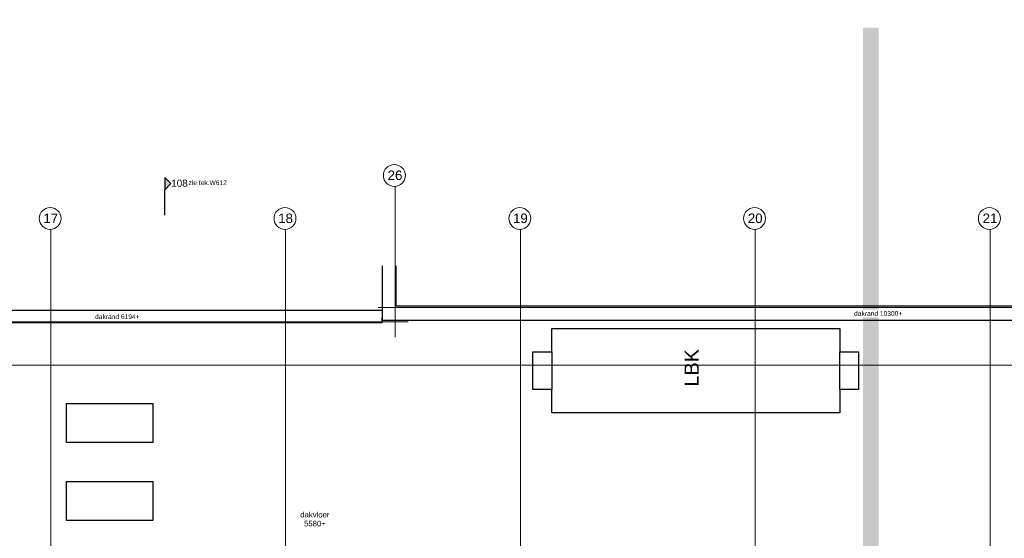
# Model space of a CAD drawing. Extents: x -38005 to 156061, y -31182 to 68140.
# Tile 41 of 48: x 38393 to 69843, y 51563 to 68140. Entities that reach past the tile are written whole.
import ezdxf
from ezdxf.enums import TextEntityAlignment as Align

# ---------------------------------------------------------------- set-up
doc = ezdxf.new("R2010")
doc.units = 0
doc.header["$LTSCALE"] = 50
doc.set_wipeout_variables(frame=1)
doc.linetypes.add('STYLE_11', pattern=[5, 3.888855, -0.416718, 0.277786, -0.416641])
for name, color, linetype in [('AB$1A---_ATTRIB050', 8, 'CONTINUOUS'), ('AL$1A---_ALGEMEEN', 8, 'CONTINUOUS'), ('AM$1A---_ARCERING', 8, 'CONTINUOUS'), ('AT$1A---_TEKST035', 8, 'CONTINUOUS'), ('AT$1A---_TEKST100', 8, 'CONTINUOUS'), ('BOUWKUNDIG', 8, 'CONTINUOUS'), ('kaderscheiding', 9, 'CONTINUOUS'), ('Tekening scheiding', 8, 'CONTINUOUS')]:
    doc.layers.add(name, color=color, linetype=linetype)
doc.layers.add('stramienen', color=1, linetype='CONTINUOUS', lineweight=15)
doc.styles.add('Arial', font='ARIAL.TTF')
doc.styles.get("Standard").update_dxf_attribs({"font": 'ISOCP'})

# ---------------------------------------------------------------- blocks, each defined once
blk = doc.blocks.new('A$C607426BE')
at = {"layer": 'kaderscheiding', "const_width": 500}
blk.add_lwpolyline([(-33624, -16016), (-33624, 82805)], dxfattribs=at)
blk = doc.blocks.new('Group-27')
at = {"color": 0, "linetype": 'Continuous'}
blk.add_wipeout([(-16496, 27395), (-13746, 27395), (-13746, 26145), (-16496, 26145)], dxfattribs=at).dxf.layer = 'AL$1A---_ALGEMEEN'
at = {"layer": 'AL$1A---_ALGEMEEN', "color": 0, "linetype": 'Continuous'}
blk.add_lwpolyline([(-16496, 27395), (-13746, 27395), (-13746, 26145), (-16496, 26145)], close=True, dxfattribs=at)
blk = doc.blocks.new('Group-28')
at = {"color": 0, "linetype": 'Continuous'}
blk.add_wipeout([(-16496, 24905), (-13746, 24905), (-13746, 23655), (-16496, 23655)], dxfattribs=at).dxf.layer = 'AL$1A---_ALGEMEEN'
at = {"layer": 'AL$1A---_ALGEMEEN', "color": 0, "linetype": 'Continuous'}
blk.add_lwpolyline([(-16496, 24905), (-13746, 24905), (-13746, 23655), (-16496, 23655)], close=True, dxfattribs=at)
blk = doc.blocks.new('Group-34')
at = {"color": 0}
blk.add_wipeout([(-1002, 29790), (8198, 29790), (8198, 27090), (-1002, 27090)], dxfattribs=at).dxf.layer = 'AL$1A---_ALGEMEEN'
at = {"layer": 'AL$1A---_ALGEMEEN', "color": 0}
blk.add_lwpolyline([(-1002, 29790), (8198, 29790), (8198, 27090), (-1002, 27090)], close=True, dxfattribs=at)
at = {"layer": 'AT$1A---_TEKST100', "insert": (3241, 27934), "char_height": 454.57, "attachment_point": 1, "rotation": 90, "line_spacing_factor": 0.967741, "style": 'Arial'}
blk.add_mtext('{\\C256;\\lLBK}', dxfattribs=at)
at = {"color": 0}
for points in [[(-1602, 29040), (-1002, 29040), (-1002, 27840), (-1602, 27840)], [(8198, 29040), (8798, 29040), (8798, 27840), (8198, 27840)]]:
    blk.add_wipeout(points, dxfattribs=at).dxf.layer = 'AL$1A---_ALGEMEEN'
at = {"layer": 'AL$1A---_ALGEMEEN', "color": 0}
for points in [[(-1602, 29040), (-1002, 29040), (-1002, 27840), (-1602, 27840)], [(8198, 29040), (8798, 29040), (8798, 27840), (8198, 27840)]]:
    blk.add_lwpolyline(points, close=True, dxfattribs=at)
blk = doc.blocks.new('drsnd pijl')
at = {"layer": 'AM$1A---_ARCERING', "linetype": 'Continuous', "lineweight": 0}
blk.add_hatch(color=256, dxfattribs=at).paths.add_polyline_path([(1005, 442), (200, 442), (0, 242), (-200, 442), (200, 442)])
at = {"layer": 'AL$1A---_ALGEMEEN', "color": 0}
blk.add_lwpolyline([(1005, 442), (200, 442), (0, 242), (-200, 442), (200, 442)], dxfattribs=at)
at = {"layer": 'AL$1A---_ALGEMEEN', "color": 0, "style": 'Arial'}
blk.add_attdef('peil', text='', height=227, rotation=90, dxfattribs=at).set_placement((170, -290), align=Align.BOTTOM_LEFT)
at = {"layer": 'AL$1A---_ALGEMEEN', "color": 0, "flags": 1}
blk.add_attdef('onderdeel', (-200, -700), '', height=227, dxfattribs=at)
blk = doc.blocks.new('200254 W 213 09-03-2007')
at = {"layer": 'AL$1A---_ALGEMEEN', "linetype": 'Continuous'}
for p, q in [((20042.66, 4197.52), (20042.66, 4223.34)), ((21043.99, 4197.52), (20042.66, 4197.52)), ((19661.65, 4186.99), (20033.65, 4186.99))]:
    blk.add_line(p, q, dxfattribs=at)
at = {"layer": 'AL$1A---_ALGEMEEN'}
for p, q in [((20033.65, 4194.75), (19661.65, 4194.75)), ((20033.65, 4186.99), (20033.65, 4190.1))]:
    blk.add_line(p, q, dxfattribs=at)
at = {"layer": 'AL$1A---_ALGEMEEN', "linetype": 'Continuous', "flags": 128}
blk.add_lwpolyline([(20033.65, 4223.34), (20033.65, 4188.54), (21043.99, 4188.51)], dxfattribs=at)
at = {"layer": 'stramienen', "linetype": 'STYLE_11', "ltscale": 50}
for p, q in [((19821.95, 2695.43), (19821.95, 4240.03)), ((19971.95, 2695.43), (19971.95, 4240.03)), ((20121.95, 2695.43), (20121.95, 4240.03)), ((20421.95, 2695.43), (20421.95, 4240.03))]:
    blk.add_line(p, q, dxfattribs=at)
at = {"layer": 'AL$1A---_ALGEMEEN'}
ref = blk.add_blockref('drsnd pijl', (19903.58, 4275.88), dxfattribs=dict(at, xscale=-0.02, yscale=0.02, zscale=0.02, rotation=90))
ref.add_attrib('peil', '108', dxfattribs={"layer": 'AB$1A---_ATTRIB050', "height": 4.546, "style": 'Arial'}).set_placement((19898.85, 4272.48), align=Align.BOTTOM_LEFT)
at = {"layer": 'AL$1A---_ALGEMEEN', "xscale": 0.02, "yscale": 0.02, "zscale": 0.02}
for name in ['Group-34', 'Group-27', 'Group-28']:
    blk.add_blockref(name, (20161.97, 3587.45), dxfattribs=at)
at = {"layer": 'AT$1A---_TEKST035', "insert": (19922.18, 4276.46), "char_height": 3.0305, "attachment_point": 5, "line_spacing_factor": 0.967741, "style": 'Arial'}
blk.add_mtext('{\\C256;\\lzie tek.W612}', dxfattribs=at)
at = {"linetype": 'Continuous'}
for points in [[(20048.45, 4281.1), (20048.45, 4280.92), (20048.44, 4280.75), (20048.43, 4280.58), (20048.42, 4280.41), (20048.4, 4280.24), (20048.37, 4280.07), (20048.35, 4279.9), (20048.31, 4279.73), (20048.28, 4279.56), (20048.24, 4279.4), (20048.2, 4279.23), (20048.15, 4279.06), (20048.1, 4278.9), (20048.04, 4278.74), (20047.98, 4278.58), (20047.92, 4278.42), (20047.85, 4278.26), (20047.78, 4278.1), (20047.7, 4277.95), (20047.62, 4277.8), (20047.54, 4277.65), (20047.45, 4277.5), (20047.36, 4277.35), (20047.27, 4277.21), (20047.17, 4277.07), (20047.07, 4276.93), (20046.97, 4276.79), (20046.86, 4276.66), (20046.75, 4276.52), (20046.64, 4276.4), (20046.52, 4276.27), (20046.4, 4276.15), (20046.28, 4276.03), (20046.15, 4275.91), (20046.02, 4275.8), (20045.89, 4275.69), (20045.76, 4275.58), (20045.62, 4275.47), (20045.48, 4275.37), (20045.34, 4275.28), (20045.19, 4275.18), (20045.05, 4275.09), (20044.9, 4275.01), (20044.75, 4274.92), (20044.6, 4274.84), (20044.44, 4274.77), (20044.29, 4274.7), (20044.13, 4274.63), (20043.97, 4274.57), (20043.81, 4274.51), (20043.65, 4274.45), (20043.48, 4274.4), (20043.32, 4274.35), (20043.15, 4274.31), (20042.98, 4274.27), (20042.81, 4274.23), (20042.65, 4274.2), (20042.48, 4274.17), (20042.31, 4274.15), (20042.14, 4274.13), (20041.96, 4274.12), (20041.79, 4274.1), (20041.62, 4274.1), (20041.45, 4274.1), (20041.28, 4274.1), (20041.11, 4274.1), (20040.93, 4274.12), (20040.76, 4274.13), (20040.59, 4274.15), (20040.42, 4274.17), (20040.25, 4274.2), (20040.08, 4274.23), (20039.92, 4274.27), (20039.75, 4274.31), (20039.58, 4274.35), (20039.42, 4274.4), (20039.25, 4274.45), (20039.09, 4274.51), (20038.93, 4274.57), (20038.77, 4274.63), (20038.61, 4274.7), (20038.46, 4274.77), (20038.3, 4274.84), (20038.15, 4274.92), (20038, 4275.01), (20037.85, 4275.09), (20037.7, 4275.18), (20037.56, 4275.28), (20037.42, 4275.37), (20037.28, 4275.47), (20037.14, 4275.58), (20037.01, 4275.69), (20036.88, 4275.8), (20036.75, 4275.91), (20036.62, 4276.03), (20036.5, 4276.15), (20036.38, 4276.27), (20036.26, 4276.4), (20036.15, 4276.52), (20036.04, 4276.66), (20035.93, 4276.79), (20035.83, 4276.93), (20035.73, 4277.07), (20035.63, 4277.21), (20035.54, 4277.35), (20035.45, 4277.5), (20035.36, 4277.65), (20035.28, 4277.8), (20035.2, 4277.95), (20035.12, 4278.1), (20035.05, 4278.26), (20034.98, 4278.42), (20034.92, 4278.58), (20034.86, 4278.74), (20034.8, 4278.9), (20034.75, 4279.06), (20034.7, 4279.23), (20034.66, 4279.4), (20034.62, 4279.56), (20034.58, 4279.73), (20034.55, 4279.9), (20034.53, 4280.07), (20034.5, 4280.24), (20034.48, 4280.41), (20034.47, 4280.58), (20034.46, 4280.75), (20034.45, 4280.92), (20034.45, 4281.1), (20034.45, 4281.27), (20034.46, 4281.44), (20034.47, 4281.61), (20034.48, 4281.78), (20034.5, 4281.95), (20034.53, 4282.12), (20034.55, 4282.29), (20034.58, 4282.46), (20034.62, 4282.63), (20034.66, 4282.8), (20034.7, 4282.96), (20034.75, 4283.13), (20034.8, 4283.29), (20034.86, 4283.45), (20034.92, 4283.62), (20034.98, 4283.77), (20035.05, 4283.93), (20035.12, 4284.09), (20035.2, 4284.24), (20035.28, 4284.4), (20035.36, 4284.55), (20035.45, 4284.69), (20035.54, 4284.84), (20035.63, 4284.99), (20035.73, 4285.13), (20035.83, 4285.27), (20035.93, 4285.4), (20036.04, 4285.54), (20036.15, 4285.67), (20036.26, 4285.8), (20036.38, 4285.92), (20036.5, 4286.05), (20036.62, 4286.17), (20036.75, 4286.28), (20036.88, 4286.4), (20037.01, 4286.51), (20037.14, 4286.61), (20037.28, 4286.72), (20037.42, 4286.82), (20037.56, 4286.92), (20037.7, 4287.01), (20037.85, 4287.1), (20038, 4287.19), (20038.15, 4287.27), (20038.3, 4287.35), (20038.46, 4287.42), (20038.61, 4287.5), (20038.77, 4287.56), (20038.93, 4287.63), (20039.09, 4287.69), (20039.25, 4287.74), (20039.42, 4287.79), (20039.58, 4287.84), (20039.75, 4287.89), (20039.92, 4287.93), (20040.08, 4287.96), (20040.25, 4287.99), (20040.42, 4288.02), (20040.59, 4288.04), (20040.76, 4288.06), (20040.93, 4288.08), (20041.11, 4288.09), (20041.28, 4288.09), (20041.45, 4288.1), (20041.62, 4288.09), (20041.79, 4288.09), (20041.96, 4288.08), (20042.14, 4288.06), (20042.31, 4288.04), (20042.48, 4288.02), (20042.65, 4287.99), (20042.81, 4287.96), (20042.98, 4287.93), (20043.15, 4287.89), (20043.32, 4287.84), (20043.48, 4287.79), (20043.65, 4287.74), (20043.81, 4287.69), (20043.97, 4287.63), (20044.13, 4287.56), (20044.29, 4287.5), (20044.44, 4287.42), (20044.6, 4287.35), (20044.75, 4287.27), (20044.9, 4287.19), (20045.05, 4287.1), (20045.19, 4287.01), (20045.34, 4286.92), (20045.48, 4286.82), (20045.62, 4286.72), (20045.76, 4286.61), (20045.89, 4286.51), (20046.02, 4286.4), (20046.15, 4286.28), (20046.28, 4286.17), (20046.4, 4286.05), (20046.52, 4285.92), (20046.64, 4285.8), (20046.75, 4285.67), (20046.86, 4285.54), (20046.97, 4285.4), (20047.07, 4285.27), (20047.17, 4285.13), (20047.27, 4284.99), (20047.36, 4284.84), (20047.45, 4284.69), (20047.54, 4284.55), (20047.62, 4284.4), (20047.7, 4284.24), (20047.78, 4284.09), (20047.85, 4283.93), (20047.92, 4283.77), (20047.98, 4283.62), (20048.04, 4283.45), (20048.1, 4283.29), (20048.15, 4283.13), (20048.2, 4282.96), (20048.24, 4282.8), (20048.28, 4282.63), (20048.31, 4282.46), (20048.35, 4282.29), (20048.37, 4282.12), (20048.4, 4281.95), (20048.42, 4281.78), (20048.43, 4281.61), (20048.44, 4281.44), (20048.45, 4281.27)], [(19828.55, 4253.6), (19828.55, 4253.42), (19828.54, 4253.25), (19828.53, 4253.08), (19828.52, 4252.91), (19828.5, 4252.74), (19828.47, 4252.57), (19828.45, 4252.4), (19828.41, 4252.23), (19828.38, 4252.06), (19828.34, 4251.89), (19828.3, 4251.73), (19828.25, 4251.56), (19828.2, 4251.4), (19828.14, 4251.24), (19828.08, 4251.08), (19828.02, 4250.92), (19827.95, 4250.76), (19827.88, 4250.6), (19827.8, 4250.45), (19827.72, 4250.3), (19827.64, 4250.14), (19827.55, 4250), (19827.46, 4249.85), (19827.37, 4249.71), (19827.27, 4249.56), (19827.17, 4249.43), (19827.07, 4249.29), (19826.96, 4249.15), (19826.85, 4249.02), (19826.74, 4248.89), (19826.62, 4248.77), (19826.5, 4248.65), (19826.38, 4248.53), (19826.25, 4248.41), (19826.12, 4248.29), (19825.99, 4248.18), (19825.86, 4248.08), (19825.72, 4247.97), (19825.58, 4247.87), (19825.44, 4247.77), (19825.29, 4247.68), (19825.15, 4247.59), (19825, 4247.5), (19824.85, 4247.42), (19824.7, 4247.34), (19824.54, 4247.27), (19824.39, 4247.2), (19824.23, 4247.13), (19824.07, 4247.06), (19823.91, 4247), (19823.75, 4246.95), (19823.58, 4246.9), (19823.42, 4246.85), (19823.25, 4246.81), (19823.08, 4246.77), (19822.91, 4246.73), (19822.75, 4246.7), (19822.58, 4246.67), (19822.41, 4246.65), (19822.24, 4246.63), (19822.06, 4246.61), (19821.89, 4246.6), (19821.72, 4246.6), (19821.55, 4246.6), (19821.38, 4246.6), (19821.21, 4246.6), (19821.03, 4246.61), (19820.86, 4246.63), (19820.69, 4246.65), (19820.52, 4246.67), (19820.35, 4246.7), (19820.18, 4246.73), (19820.02, 4246.77), (19819.85, 4246.81), (19819.68, 4246.85), (19819.52, 4246.9), (19819.35, 4246.95), (19819.19, 4247), (19819.03, 4247.06), (19818.87, 4247.13), (19818.71, 4247.2), (19818.56, 4247.27), (19818.4, 4247.34), (19818.25, 4247.42), (19818.1, 4247.5), (19817.95, 4247.59), (19817.8, 4247.68), (19817.66, 4247.77), (19817.52, 4247.87), (19817.38, 4247.97), (19817.24, 4248.08), (19817.11, 4248.18), (19816.98, 4248.29), (19816.85, 4248.41), (19816.72, 4248.53), (19816.6, 4248.65), (19816.48, 4248.77), (19816.36, 4248.89), (19816.25, 4249.02), (19816.14, 4249.15), (19816.03, 4249.29), (19815.93, 4249.43), (19815.83, 4249.56), (19815.73, 4249.71), (19815.64, 4249.85), (19815.55, 4250), (19815.46, 4250.14), (19815.38, 4250.3), (19815.3, 4250.45), (19815.22, 4250.6), (19815.15, 4250.76), (19815.08, 4250.92), (19815.02, 4251.08), (19814.96, 4251.24), (19814.9, 4251.4), (19814.85, 4251.56), (19814.8, 4251.73), (19814.76, 4251.89), (19814.72, 4252.06), (19814.68, 4252.23), (19814.65, 4252.4), (19814.63, 4252.57), (19814.6, 4252.74), (19814.58, 4252.91), (19814.57, 4253.08), (19814.56, 4253.25), (19814.55, 4253.42), (19814.55, 4253.6), (19814.55, 4253.77), (19814.56, 4253.94), (19814.57, 4254.11), (19814.58, 4254.28), (19814.6, 4254.45), (19814.63, 4254.62), (19814.65, 4254.79), (19814.68, 4254.96), (19814.72, 4255.13), (19814.76, 4255.3), (19814.8, 4255.46), (19814.85, 4255.63), (19814.9, 4255.79), (19814.96, 4255.95), (19815.02, 4256.11), (19815.08, 4256.27), (19815.15, 4256.43), (19815.22, 4256.59), (19815.3, 4256.74), (19815.38, 4256.9), (19815.46, 4257.05), (19815.55, 4257.19), (19815.64, 4257.34), (19815.73, 4257.48), (19815.83, 4257.63), (19815.93, 4257.77), (19816.03, 4257.9), (19816.14, 4258.04), (19816.25, 4258.17), (19816.36, 4258.3), (19816.48, 4258.42), (19816.6, 4258.55), (19816.72, 4258.66), (19816.85, 4258.78), (19816.98, 4258.9), (19817.11, 4259.01), (19817.24, 4259.11), (19817.38, 4259.22), (19817.52, 4259.32), (19817.66, 4259.42), (19817.8, 4259.51), (19817.95, 4259.6), (19818.1, 4259.69), (19818.25, 4259.77), (19818.4, 4259.85), (19818.56, 4259.92), (19818.71, 4259.99), (19818.87, 4260.06), (19819.03, 4260.13), (19819.19, 4260.19), (19819.35, 4260.24), (19819.52, 4260.29), (19819.68, 4260.34), (19819.85, 4260.39), (19820.02, 4260.43), (19820.18, 4260.46), (19820.35, 4260.49), (19820.52, 4260.52), (19820.69, 4260.54), (19820.86, 4260.56), (19821.03, 4260.58), (19821.21, 4260.59), (19821.38, 4260.59), (19821.55, 4260.6), (19821.72, 4260.59), (19821.89, 4260.59), (19822.06, 4260.58), (19822.24, 4260.56), (19822.41, 4260.54), (19822.58, 4260.52), (19822.75, 4260.49), (19822.91, 4260.46), (19823.08, 4260.43), (19823.25, 4260.39), (19823.42, 4260.34), (19823.58, 4260.29), (19823.75, 4260.24), (19823.91, 4260.19), (19824.07, 4260.13), (19824.23, 4260.06), (19824.39, 4259.99), (19824.54, 4259.92), (19824.7, 4259.85), (19824.85, 4259.77), (19825, 4259.69), (19825.15, 4259.6), (19825.29, 4259.51), (19825.44, 4259.42), (19825.58, 4259.32), (19825.72, 4259.22), (19825.86, 4259.11), (19825.99, 4259.01), (19826.12, 4258.9), (19826.25, 4258.78), (19826.38, 4258.66), (19826.5, 4258.55), (19826.62, 4258.42), (19826.74, 4258.3), (19826.85, 4258.17), (19826.96, 4258.04), (19827.07, 4257.9), (19827.17, 4257.77), (19827.27, 4257.63), (19827.37, 4257.48), (19827.46, 4257.34), (19827.55, 4257.19), (19827.64, 4257.05), (19827.72, 4256.9), (19827.8, 4256.74), (19827.88, 4256.59), (19827.95, 4256.43), (19828.02, 4256.27), (19828.08, 4256.11), (19828.14, 4255.95), (19828.2, 4255.79), (19828.25, 4255.63), (19828.3, 4255.46), (19828.34, 4255.3), (19828.38, 4255.13), (19828.41, 4254.96), (19828.45, 4254.79), (19828.47, 4254.62), (19828.5, 4254.45), (19828.52, 4254.28), (19828.53, 4254.11), (19828.54, 4253.94), (19828.55, 4253.77)], [(19978.55, 4253.6), (19978.55, 4253.42), (19978.54, 4253.25), (19978.53, 4253.08), (19978.52, 4252.91), (19978.5, 4252.74), (19978.47, 4252.57), (19978.45, 4252.4), (19978.41, 4252.23), (19978.38, 4252.06), (19978.34, 4251.89), (19978.3, 4251.73), (19978.25, 4251.56), (19978.2, 4251.4), (19978.14, 4251.24), (19978.08, 4251.08), (19978.02, 4250.92), (19977.95, 4250.76), (19977.88, 4250.6), (19977.8, 4250.45), (19977.72, 4250.3), (19977.64, 4250.14), (19977.55, 4250), (19977.46, 4249.85), (19977.37, 4249.71), (19977.27, 4249.56), (19977.17, 4249.43), (19977.07, 4249.29), (19976.96, 4249.15), (19976.85, 4249.02), (19976.74, 4248.89), (19976.62, 4248.77), (19976.5, 4248.65), (19976.38, 4248.53), (19976.25, 4248.41), (19976.12, 4248.29), (19975.99, 4248.18), (19975.86, 4248.08), (19975.72, 4247.97), (19975.58, 4247.87), (19975.44, 4247.77), (19975.29, 4247.68), (19975.15, 4247.59), (19975, 4247.5), (19974.85, 4247.42), (19974.7, 4247.34), (19974.54, 4247.27), (19974.39, 4247.2), (19974.23, 4247.13), (19974.07, 4247.06), (19973.91, 4247), (19973.75, 4246.95), (19973.58, 4246.9), (19973.42, 4246.85), (19973.25, 4246.81), (19973.08, 4246.77), (19972.91, 4246.73), (19972.75, 4246.7), (19972.58, 4246.67), (19972.41, 4246.65), (19972.24, 4246.63), (19972.06, 4246.61), (19971.89, 4246.6), (19971.72, 4246.6), (19971.55, 4246.6), (19971.38, 4246.6), (19971.21, 4246.6), (19971.03, 4246.61), (19970.86, 4246.63), (19970.69, 4246.65), (19970.52, 4246.67), (19970.35, 4246.7), (19970.18, 4246.73), (19970.02, 4246.77), (19969.85, 4246.81), (19969.68, 4246.85), (19969.52, 4246.9), (19969.35, 4246.95), (19969.19, 4247), (19969.03, 4247.06), (19968.87, 4247.13), (19968.71, 4247.2), (19968.56, 4247.27), (19968.4, 4247.34), (19968.25, 4247.42), (19968.1, 4247.5), (19967.95, 4247.59), (19967.8, 4247.68), (19967.66, 4247.77), (19967.52, 4247.87), (19967.38, 4247.97), (19967.24, 4248.08), (19967.11, 4248.18), (19966.98, 4248.29), (19966.85, 4248.41), (19966.72, 4248.53), (19966.6, 4248.65), (19966.48, 4248.77), (19966.36, 4248.89), (19966.25, 4249.02), (19966.14, 4249.15), (19966.03, 4249.29), (19965.93, 4249.43), (19965.83, 4249.56), (19965.73, 4249.71), (19965.64, 4249.85), (19965.55, 4250), (19965.46, 4250.14), (19965.38, 4250.3), (19965.3, 4250.45), (19965.22, 4250.6), (19965.15, 4250.76), (19965.08, 4250.92), (19965.02, 4251.08), (19964.96, 4251.24), (19964.9, 4251.4), (19964.85, 4251.56), (19964.8, 4251.73), (19964.76, 4251.89), (19964.72, 4252.06), (19964.68, 4252.23), (19964.65, 4252.4), (19964.63, 4252.57), (19964.6, 4252.74), (19964.58, 4252.91), (19964.57, 4253.08), (19964.56, 4253.25), (19964.55, 4253.42), (19964.55, 4253.6), (19964.55, 4253.77), (19964.56, 4253.94), (19964.57, 4254.11), (19964.58, 4254.28), (19964.6, 4254.45), (19964.63, 4254.62), (19964.65, 4254.79), (19964.68, 4254.96), (19964.72, 4255.13), (19964.76, 4255.3), (19964.8, 4255.46), (19964.85, 4255.63), (19964.9, 4255.79), (19964.96, 4255.95), (19965.02, 4256.11), (19965.08, 4256.27), (19965.15, 4256.43), (19965.22, 4256.59), (19965.3, 4256.74), (19965.38, 4256.9), (19965.46, 4257.05), (19965.55, 4257.19), (19965.64, 4257.34), (19965.73, 4257.48), (19965.83, 4257.63), (19965.93, 4257.77), (19966.03, 4257.9), (19966.14, 4258.04), (19966.25, 4258.17), (19966.36, 4258.3), (19966.48, 4258.42), (19966.6, 4258.55), (19966.72, 4258.66), (19966.85, 4258.78), (19966.98, 4258.9), (19967.11, 4259.01), (19967.24, 4259.11), (19967.38, 4259.22), (19967.52, 4259.32), (19967.66, 4259.42), (19967.8, 4259.51), (19967.95, 4259.6), (19968.1, 4259.69), (19968.25, 4259.77), (19968.4, 4259.85), (19968.56, 4259.92), (19968.71, 4259.99), (19968.87, 4260.06), (19969.03, 4260.13), (19969.19, 4260.19), (19969.35, 4260.24), (19969.52, 4260.29), (19969.68, 4260.34), (19969.85, 4260.39), (19970.02, 4260.43), (19970.18, 4260.46), (19970.35, 4260.49), (19970.52, 4260.52), (19970.69, 4260.54), (19970.86, 4260.56), (19971.03, 4260.58), (19971.21, 4260.59), (19971.38, 4260.59), (19971.55, 4260.6), (19971.72, 4260.59), (19971.89, 4260.59), (19972.06, 4260.58), (19972.24, 4260.56), (19972.41, 4260.54), (19972.58, 4260.52), (19972.75, 4260.49), (19972.91, 4260.46), (19973.08, 4260.43), (19973.25, 4260.39), (19973.42, 4260.34), (19973.58, 4260.29), (19973.75, 4260.24), (19973.91, 4260.19), (19974.07, 4260.13), (19974.23, 4260.06), (19974.39, 4259.99), (19974.54, 4259.92), (19974.7, 4259.85), (19974.85, 4259.77), (19975, 4259.69), (19975.15, 4259.6), (19975.29, 4259.51), (19975.44, 4259.42), (19975.58, 4259.32), (19975.72, 4259.22), (19975.86, 4259.11), (19975.99, 4259.01), (19976.12, 4258.9), (19976.25, 4258.78), (19976.38, 4258.66), (19976.5, 4258.55), (19976.62, 4258.42), (19976.74, 4258.3), (19976.85, 4258.17), (19976.96, 4258.04), (19977.07, 4257.9), (19977.17, 4257.77), (19977.27, 4257.63), (19977.37, 4257.48), (19977.46, 4257.34), (19977.55, 4257.19), (19977.64, 4257.05), (19977.72, 4256.9), (19977.8, 4256.74), (19977.88, 4256.59), (19977.95, 4256.43), (19978.02, 4256.27), (19978.08, 4256.11), (19978.14, 4255.95), (19978.2, 4255.79), (19978.25, 4255.63), (19978.3, 4255.46), (19978.34, 4255.3), (19978.38, 4255.13), (19978.41, 4254.96), (19978.45, 4254.79), (19978.47, 4254.62), (19978.5, 4254.45), (19978.52, 4254.28), (19978.53, 4254.11), (19978.54, 4253.94), (19978.55, 4253.77)], [(20128.55, 4253.6), (20128.55, 4253.42), (20128.54, 4253.25), (20128.53, 4253.08), (20128.52, 4252.91), (20128.5, 4252.74), (20128.47, 4252.57), (20128.45, 4252.4), (20128.41, 4252.23), (20128.38, 4252.06), (20128.34, 4251.89), (20128.3, 4251.73), (20128.25, 4251.56), (20128.2, 4251.4), (20128.14, 4251.24), (20128.08, 4251.08), (20128.02, 4250.92), (20127.95, 4250.76), (20127.88, 4250.6), (20127.8, 4250.45), (20127.72, 4250.3), (20127.64, 4250.14), (20127.55, 4250), (20127.46, 4249.85), (20127.37, 4249.71), (20127.27, 4249.56), (20127.17, 4249.43), (20127.07, 4249.29), (20126.96, 4249.15), (20126.85, 4249.02), (20126.74, 4248.89), (20126.62, 4248.77), (20126.5, 4248.65), (20126.38, 4248.53), (20126.25, 4248.41), (20126.12, 4248.29), (20125.99, 4248.18), (20125.86, 4248.08), (20125.72, 4247.97), (20125.58, 4247.87), (20125.44, 4247.77), (20125.29, 4247.68), (20125.15, 4247.59), (20125, 4247.5), (20124.85, 4247.42), (20124.7, 4247.34), (20124.54, 4247.27), (20124.39, 4247.2), (20124.23, 4247.13), (20124.07, 4247.06), (20123.91, 4247), (20123.75, 4246.95), (20123.58, 4246.9), (20123.42, 4246.85), (20123.25, 4246.81), (20123.08, 4246.77), (20122.91, 4246.73), (20122.75, 4246.7), (20122.58, 4246.67), (20122.41, 4246.65), (20122.24, 4246.63), (20122.06, 4246.61), (20121.89, 4246.6), (20121.72, 4246.6), (20121.55, 4246.6), (20121.38, 4246.6), (20121.21, 4246.6), (20121.03, 4246.61), (20120.86, 4246.63), (20120.69, 4246.65), (20120.52, 4246.67), (20120.35, 4246.7), (20120.18, 4246.73), (20120.02, 4246.77), (20119.85, 4246.81), (20119.68, 4246.85), (20119.52, 4246.9), (20119.35, 4246.95), (20119.19, 4247), (20119.03, 4247.06), (20118.87, 4247.13), (20118.71, 4247.2), (20118.56, 4247.27), (20118.4, 4247.34), (20118.25, 4247.42), (20118.1, 4247.5), (20117.95, 4247.59), (20117.8, 4247.68), (20117.66, 4247.77), (20117.52, 4247.87), (20117.38, 4247.97), (20117.24, 4248.08), (20117.11, 4248.18), (20116.98, 4248.29), (20116.85, 4248.41), (20116.72, 4248.53), (20116.6, 4248.65), (20116.48, 4248.77), (20116.36, 4248.89), (20116.25, 4249.02), (20116.14, 4249.15), (20116.03, 4249.29), (20115.93, 4249.43), (20115.83, 4249.56), (20115.73, 4249.71), (20115.64, 4249.85), (20115.55, 4250), (20115.46, 4250.14), (20115.38, 4250.3), (20115.3, 4250.45), (20115.22, 4250.6), (20115.15, 4250.76), (20115.08, 4250.92), (20115.02, 4251.08), (20114.96, 4251.24), (20114.9, 4251.4), (20114.85, 4251.56), (20114.8, 4251.73), (20114.76, 4251.89), (20114.72, 4252.06), (20114.68, 4252.23), (20114.65, 4252.4), (20114.63, 4252.57), (20114.6, 4252.74), (20114.58, 4252.91), (20114.57, 4253.08), (20114.56, 4253.25), (20114.55, 4253.42), (20114.55, 4253.6), (20114.55, 4253.77), (20114.56, 4253.94), (20114.57, 4254.11), (20114.58, 4254.28), (20114.6, 4254.45), (20114.63, 4254.62), (20114.65, 4254.79), (20114.68, 4254.96), (20114.72, 4255.13), (20114.76, 4255.3), (20114.8, 4255.46), (20114.85, 4255.63), (20114.9, 4255.79), (20114.96, 4255.95), (20115.02, 4256.11), (20115.08, 4256.27), (20115.15, 4256.43), (20115.22, 4256.59), (20115.3, 4256.74), (20115.38, 4256.9), (20115.46, 4257.05), (20115.55, 4257.19), (20115.64, 4257.34), (20115.73, 4257.48), (20115.83, 4257.63), (20115.93, 4257.77), (20116.03, 4257.9), (20116.14, 4258.04), (20116.25, 4258.17), (20116.36, 4258.3), (20116.48, 4258.42), (20116.6, 4258.55), (20116.72, 4258.66), (20116.85, 4258.78), (20116.98, 4258.9), (20117.11, 4259.01), (20117.24, 4259.11), (20117.38, 4259.22), (20117.52, 4259.32), (20117.66, 4259.42), (20117.8, 4259.51), (20117.95, 4259.6), (20118.1, 4259.69), (20118.25, 4259.77), (20118.4, 4259.85), (20118.56, 4259.92), (20118.71, 4259.99), (20118.87, 4260.06), (20119.03, 4260.13), (20119.19, 4260.19), (20119.35, 4260.24), (20119.52, 4260.29), (20119.68, 4260.34), (20119.85, 4260.39), (20120.02, 4260.43), (20120.18, 4260.46), (20120.35, 4260.49), (20120.52, 4260.52), (20120.69, 4260.54), (20120.86, 4260.56), (20121.03, 4260.58), (20121.21, 4260.59), (20121.38, 4260.59), (20121.55, 4260.6), (20121.72, 4260.59), (20121.89, 4260.59), (20122.06, 4260.58), (20122.24, 4260.56), (20122.41, 4260.54), (20122.58, 4260.52), (20122.75, 4260.49), (20122.91, 4260.46), (20123.08, 4260.43), (20123.25, 4260.39), (20123.42, 4260.34), (20123.58, 4260.29), (20123.75, 4260.24), (20123.91, 4260.19), (20124.07, 4260.13), (20124.23, 4260.06), (20124.39, 4259.99), (20124.54, 4259.92), (20124.7, 4259.85), (20124.85, 4259.77), (20125, 4259.69), (20125.15, 4259.6), (20125.29, 4259.51), (20125.44, 4259.42), (20125.58, 4259.32), (20125.72, 4259.22), (20125.86, 4259.11), (20125.99, 4259.01), (20126.12, 4258.9), (20126.25, 4258.78), (20126.38, 4258.66), (20126.5, 4258.55), (20126.62, 4258.42), (20126.74, 4258.3), (20126.85, 4258.17), (20126.96, 4258.04), (20127.07, 4257.9), (20127.17, 4257.77), (20127.27, 4257.63), (20127.37, 4257.48), (20127.46, 4257.34), (20127.55, 4257.19), (20127.64, 4257.05), (20127.72, 4256.9), (20127.8, 4256.74), (20127.88, 4256.59), (20127.95, 4256.43), (20128.02, 4256.27), (20128.08, 4256.11), (20128.14, 4255.95), (20128.2, 4255.79), (20128.25, 4255.63), (20128.3, 4255.46), (20128.34, 4255.3), (20128.38, 4255.13), (20128.41, 4254.96), (20128.45, 4254.79), (20128.47, 4254.62), (20128.5, 4254.45), (20128.52, 4254.28), (20128.53, 4254.11), (20128.54, 4253.94), (20128.55, 4253.77)], [(20278.55, 4253.6), (20278.55, 4253.42), (20278.54, 4253.25), (20278.53, 4253.08), (20278.52, 4252.91), (20278.5, 4252.74), (20278.47, 4252.57), (20278.45, 4252.4), (20278.41, 4252.23), (20278.38, 4252.06), (20278.34, 4251.89), (20278.3, 4251.73), (20278.25, 4251.56), (20278.2, 4251.4), (20278.14, 4251.24), (20278.08, 4251.08), (20278.02, 4250.92), (20277.95, 4250.76), (20277.88, 4250.6), (20277.8, 4250.45), (20277.72, 4250.3), (20277.64, 4250.14), (20277.55, 4250), (20277.46, 4249.85), (20277.37, 4249.71), (20277.27, 4249.56), (20277.17, 4249.43), (20277.07, 4249.29), (20276.96, 4249.15), (20276.85, 4249.02), (20276.74, 4248.89), (20276.62, 4248.77), (20276.5, 4248.65), (20276.38, 4248.53), (20276.25, 4248.41), (20276.12, 4248.29), (20275.99, 4248.18), (20275.86, 4248.08), (20275.72, 4247.97), (20275.58, 4247.87), (20275.44, 4247.77), (20275.29, 4247.68), (20275.15, 4247.59), (20275, 4247.5), (20274.85, 4247.42), (20274.7, 4247.34), (20274.54, 4247.27), (20274.39, 4247.2), (20274.23, 4247.13), (20274.07, 4247.06), (20273.91, 4247), (20273.75, 4246.95), (20273.58, 4246.9), (20273.42, 4246.85), (20273.25, 4246.81), (20273.08, 4246.77), (20272.91, 4246.73), (20272.75, 4246.7), (20272.58, 4246.67), (20272.41, 4246.65), (20272.24, 4246.63), (20272.06, 4246.61), (20271.89, 4246.6), (20271.72, 4246.6), (20271.55, 4246.6), (20271.38, 4246.6), (20271.21, 4246.6), (20271.03, 4246.61), (20270.86, 4246.63), (20270.69, 4246.65), (20270.52, 4246.67), (20270.35, 4246.7), (20270.18, 4246.73), (20270.02, 4246.77), (20269.85, 4246.81), (20269.68, 4246.85), (20269.52, 4246.9), (20269.35, 4246.95), (20269.19, 4247), (20269.03, 4247.06), (20268.87, 4247.13), (20268.71, 4247.2), (20268.56, 4247.27), (20268.4, 4247.34), (20268.25, 4247.42), (20268.1, 4247.5), (20267.95, 4247.59), (20267.8, 4247.68), (20267.66, 4247.77), (20267.52, 4247.87), (20267.38, 4247.97), (20267.24, 4248.08), (20267.11, 4248.18), (20266.98, 4248.29), (20266.85, 4248.41), (20266.72, 4248.53), (20266.6, 4248.65), (20266.48, 4248.77), (20266.36, 4248.89), (20266.25, 4249.02), (20266.14, 4249.15), (20266.03, 4249.29), (20265.93, 4249.43), (20265.83, 4249.56), (20265.73, 4249.71), (20265.64, 4249.85), (20265.55, 4250), (20265.46, 4250.14), (20265.38, 4250.3), (20265.3, 4250.45), (20265.22, 4250.6), (20265.15, 4250.76), (20265.08, 4250.92), (20265.02, 4251.08), (20264.96, 4251.24), (20264.9, 4251.4), (20264.85, 4251.56), (20264.8, 4251.73), (20264.76, 4251.89), (20264.72, 4252.06), (20264.68, 4252.23), (20264.65, 4252.4), (20264.63, 4252.57), (20264.6, 4252.74), (20264.58, 4252.91), (20264.57, 4253.08), (20264.56, 4253.25), (20264.55, 4253.42), (20264.55, 4253.6), (20264.55, 4253.77), (20264.56, 4253.94), (20264.57, 4254.11), (20264.58, 4254.28), (20264.6, 4254.45), (20264.63, 4254.62), (20264.65, 4254.79), (20264.68, 4254.96), (20264.72, 4255.13), (20264.76, 4255.3), (20264.8, 4255.46), (20264.85, 4255.63), (20264.9, 4255.79), (20264.96, 4255.95), (20265.02, 4256.11), (20265.08, 4256.27), (20265.15, 4256.43), (20265.22, 4256.59), (20265.3, 4256.74), (20265.38, 4256.9), (20265.46, 4257.05), (20265.55, 4257.19), (20265.64, 4257.34), (20265.73, 4257.48), (20265.83, 4257.63), (20265.93, 4257.77), (20266.03, 4257.9), (20266.14, 4258.04), (20266.25, 4258.17), (20266.36, 4258.3), (20266.48, 4258.42), (20266.6, 4258.55), (20266.72, 4258.66), (20266.85, 4258.78), (20266.98, 4258.9), (20267.11, 4259.01), (20267.24, 4259.11), (20267.38, 4259.22), (20267.52, 4259.32), (20267.66, 4259.42), (20267.8, 4259.51), (20267.95, 4259.6), (20268.1, 4259.69), (20268.25, 4259.77), (20268.4, 4259.85), (20268.56, 4259.92), (20268.71, 4259.99), (20268.87, 4260.06), (20269.03, 4260.13), (20269.19, 4260.19), (20269.35, 4260.24), (20269.52, 4260.29), (20269.68, 4260.34), (20269.85, 4260.39), (20270.02, 4260.43), (20270.18, 4260.46), (20270.35, 4260.49), (20270.52, 4260.52), (20270.69, 4260.54), (20270.86, 4260.56), (20271.03, 4260.58), (20271.21, 4260.59), (20271.38, 4260.59), (20271.55, 4260.6), (20271.72, 4260.59), (20271.89, 4260.59), (20272.06, 4260.58), (20272.24, 4260.56), (20272.41, 4260.54), (20272.58, 4260.52), (20272.75, 4260.49), (20272.91, 4260.46), (20273.08, 4260.43), (20273.25, 4260.39), (20273.42, 4260.34), (20273.58, 4260.29), (20273.75, 4260.24), (20273.91, 4260.19), (20274.07, 4260.13), (20274.23, 4260.06), (20274.39, 4259.99), (20274.54, 4259.92), (20274.7, 4259.85), (20274.85, 4259.77), (20275, 4259.69), (20275.15, 4259.6), (20275.29, 4259.51), (20275.44, 4259.42), (20275.58, 4259.32), (20275.72, 4259.22), (20275.86, 4259.11), (20275.99, 4259.01), (20276.12, 4258.9), (20276.25, 4258.78), (20276.38, 4258.66), (20276.5, 4258.55), (20276.62, 4258.42), (20276.74, 4258.3), (20276.85, 4258.17), (20276.96, 4258.04), (20277.07, 4257.9), (20277.17, 4257.77), (20277.27, 4257.63), (20277.37, 4257.48), (20277.46, 4257.34), (20277.55, 4257.19), (20277.64, 4257.05), (20277.72, 4256.9), (20277.8, 4256.74), (20277.88, 4256.59), (20277.95, 4256.43), (20278.02, 4256.27), (20278.08, 4256.11), (20278.14, 4255.95), (20278.2, 4255.79), (20278.25, 4255.63), (20278.3, 4255.46), (20278.34, 4255.3), (20278.38, 4255.13), (20278.41, 4254.96), (20278.45, 4254.79), (20278.47, 4254.62), (20278.5, 4254.45), (20278.52, 4254.28), (20278.53, 4254.11), (20278.54, 4253.94), (20278.55, 4253.77)], [(20428.55, 4253.6), (20428.55, 4253.42), (20428.54, 4253.25), (20428.53, 4253.08), (20428.52, 4252.91), (20428.5, 4252.74), (20428.47, 4252.57), (20428.45, 4252.4), (20428.41, 4252.23), (20428.38, 4252.06), (20428.34, 4251.89), (20428.3, 4251.73), (20428.25, 4251.56), (20428.2, 4251.4), (20428.14, 4251.24), (20428.08, 4251.08), (20428.02, 4250.92), (20427.95, 4250.76), (20427.88, 4250.6), (20427.8, 4250.45), (20427.72, 4250.3), (20427.64, 4250.14), (20427.55, 4250), (20427.46, 4249.85), (20427.37, 4249.71), (20427.27, 4249.56), (20427.17, 4249.43), (20427.07, 4249.29), (20426.96, 4249.15), (20426.85, 4249.02), (20426.74, 4248.89), (20426.62, 4248.77), (20426.5, 4248.65), (20426.38, 4248.53), (20426.25, 4248.41), (20426.12, 4248.29), (20425.99, 4248.18), (20425.86, 4248.08), (20425.72, 4247.97), (20425.58, 4247.87), (20425.44, 4247.77), (20425.29, 4247.68), (20425.15, 4247.59), (20425, 4247.5), (20424.85, 4247.42), (20424.7, 4247.34), (20424.54, 4247.27), (20424.39, 4247.2), (20424.23, 4247.13), (20424.07, 4247.06), (20423.91, 4247), (20423.75, 4246.95), (20423.58, 4246.9), (20423.42, 4246.85), (20423.25, 4246.81), (20423.08, 4246.77), (20422.91, 4246.73), (20422.75, 4246.7), (20422.58, 4246.67), (20422.41, 4246.65), (20422.24, 4246.63), (20422.06, 4246.61), (20421.89, 4246.6), (20421.72, 4246.6), (20421.55, 4246.6), (20421.38, 4246.6), (20421.21, 4246.6), (20421.03, 4246.61), (20420.86, 4246.63), (20420.69, 4246.65), (20420.52, 4246.67), (20420.35, 4246.7), (20420.18, 4246.73), (20420.02, 4246.77), (20419.85, 4246.81), (20419.68, 4246.85), (20419.52, 4246.9), (20419.35, 4246.95), (20419.19, 4247), (20419.03, 4247.06), (20418.87, 4247.13), (20418.71, 4247.2), (20418.56, 4247.27), (20418.4, 4247.34), (20418.25, 4247.42), (20418.1, 4247.5), (20417.95, 4247.59), (20417.8, 4247.68), (20417.66, 4247.77), (20417.52, 4247.87), (20417.38, 4247.97), (20417.24, 4248.08), (20417.11, 4248.18), (20416.98, 4248.29), (20416.85, 4248.41), (20416.72, 4248.53), (20416.6, 4248.65), (20416.48, 4248.77), (20416.36, 4248.89), (20416.25, 4249.02), (20416.14, 4249.15), (20416.03, 4249.29), (20415.93, 4249.43), (20415.83, 4249.56), (20415.73, 4249.71), (20415.64, 4249.85), (20415.55, 4250), (20415.46, 4250.14), (20415.38, 4250.3), (20415.3, 4250.45), (20415.22, 4250.6), (20415.15, 4250.76), (20415.08, 4250.92), (20415.02, 4251.08), (20414.96, 4251.24), (20414.9, 4251.4), (20414.85, 4251.56), (20414.8, 4251.73), (20414.76, 4251.89), (20414.72, 4252.06), (20414.68, 4252.23), (20414.65, 4252.4), (20414.63, 4252.57), (20414.6, 4252.74), (20414.58, 4252.91), (20414.57, 4253.08), (20414.56, 4253.25), (20414.55, 4253.42), (20414.55, 4253.6), (20414.55, 4253.77), (20414.56, 4253.94), (20414.57, 4254.11), (20414.58, 4254.28), (20414.6, 4254.45), (20414.63, 4254.62), (20414.65, 4254.79), (20414.68, 4254.96), (20414.72, 4255.13), (20414.76, 4255.3), (20414.8, 4255.46), (20414.85, 4255.63), (20414.9, 4255.79), (20414.96, 4255.95), (20415.02, 4256.11), (20415.08, 4256.27), (20415.15, 4256.43), (20415.22, 4256.59), (20415.3, 4256.74), (20415.38, 4256.9), (20415.46, 4257.05), (20415.55, 4257.19), (20415.64, 4257.34), (20415.73, 4257.48), (20415.83, 4257.63), (20415.93, 4257.77), (20416.03, 4257.9), (20416.14, 4258.04), (20416.25, 4258.17), (20416.36, 4258.3), (20416.48, 4258.42), (20416.6, 4258.55), (20416.72, 4258.66), (20416.85, 4258.78), (20416.98, 4258.9), (20417.11, 4259.01), (20417.24, 4259.11), (20417.38, 4259.22), (20417.52, 4259.32), (20417.66, 4259.42), (20417.8, 4259.51), (20417.95, 4259.6), (20418.1, 4259.69), (20418.25, 4259.77), (20418.4, 4259.85), (20418.56, 4259.92), (20418.71, 4259.99), (20418.87, 4260.06), (20419.03, 4260.13), (20419.19, 4260.19), (20419.35, 4260.24), (20419.52, 4260.29), (20419.68, 4260.34), (20419.85, 4260.39), (20420.02, 4260.43), (20420.18, 4260.46), (20420.35, 4260.49), (20420.52, 4260.52), (20420.69, 4260.54), (20420.86, 4260.56), (20421.03, 4260.58), (20421.21, 4260.59), (20421.38, 4260.59), (20421.55, 4260.6), (20421.72, 4260.59), (20421.89, 4260.59), (20422.06, 4260.58), (20422.24, 4260.56), (20422.41, 4260.54), (20422.58, 4260.52), (20422.75, 4260.49), (20422.91, 4260.46), (20423.08, 4260.43), (20423.25, 4260.39), (20423.42, 4260.34), (20423.58, 4260.29), (20423.75, 4260.24), (20423.91, 4260.19), (20424.07, 4260.13), (20424.23, 4260.06), (20424.39, 4259.99), (20424.54, 4259.92), (20424.7, 4259.85), (20424.85, 4259.77), (20425, 4259.69), (20425.15, 4259.6), (20425.29, 4259.51), (20425.44, 4259.42), (20425.58, 4259.32), (20425.72, 4259.22), (20425.86, 4259.11), (20425.99, 4259.01), (20426.12, 4258.9), (20426.25, 4258.78), (20426.38, 4258.66), (20426.5, 4258.55), (20426.62, 4258.42), (20426.74, 4258.3), (20426.85, 4258.17), (20426.96, 4258.04), (20427.07, 4257.9), (20427.17, 4257.77), (20427.27, 4257.63), (20427.37, 4257.48), (20427.46, 4257.34), (20427.55, 4257.19), (20427.64, 4257.05), (20427.72, 4256.9), (20427.8, 4256.74), (20427.88, 4256.59), (20427.95, 4256.43), (20428.02, 4256.27), (20428.08, 4256.11), (20428.14, 4255.95), (20428.2, 4255.79), (20428.25, 4255.63), (20428.3, 4255.46), (20428.34, 4255.3), (20428.38, 4255.13), (20428.41, 4254.96), (20428.45, 4254.79), (20428.47, 4254.62), (20428.5, 4254.45), (20428.52, 4254.28), (20428.53, 4254.11), (20428.54, 4253.94), (20428.55, 4253.77)]]:
    blk.add_wipeout(points, dxfattribs=at).dxf.layer = 'AL$1A---_ALGEMEEN'
blk.add_wipeout([(19981.36, 4055.71), (19999.98, 4055.71), (19999.98, 4067.07), (19981.36, 4067.07)]).dxf.layer = 'AL$1A---_ALGEMEEN'
at = {"layer": 'stramienen'}
for p, q in [((20041.85, 4274.28), (20041.85, 4267.53)), ((19821.95, 4246.78), (19821.95, 4240.03)), ((19971.95, 4246.78), (19971.95, 4240.03)), ((20121.95, 4246.78), (20121.95, 4240.03)), ((20271.95, 4246.78), (20271.95, 4240.03)), ((20421.95, 4246.78), (20421.95, 4240.03))]:
    blk.add_line(p, q, dxfattribs=at)
at = {"layer": 'stramienen', "linetype": 'STYLE_11', "ltscale": 50}
for p, q in [((20041.85, 4177.81), (20041.85, 4274.11)), ((20271.95, 2695.43), (20271.95, 4240.03)), ((19004.75, 4159.85), (21069.14, 4159.85))]:
    blk.add_line(p, q, dxfattribs=at)
at = {"layer": 'stramienen'}
for centre in [(20041.45, 4281.1), (19821.55, 4253.6), (19971.55, 4253.6), (20121.55, 4253.6), (20271.55, 4253.6), (20421.55, 4253.6)]:
    blk.add_circle(centre, 7, dxfattribs=at)
at = {"layer": 'AT$1A---_TEKST035', "insert": (19990.67, 4061.39), "char_height": 3.5356, "attachment_point": 5, "line_spacing_factor": 0.967741, "style": 'Arial'}
blk.add_mtext('{\\C256;\\ldakvloer\\P5580+}', dxfattribs=at)
at = {"layer": 'stramienen', "char_height": 6.061, "attachment_point": 2, "line_spacing_factor": 0.967741, "style": 'Arial'}
for s, insert in [('{\\C1;\\l26}', (20041.85, 4284.24)), ('{\\C1;\\l17}', (19821.95, 4256.74)), ('{\\C1;\\l18}', (19971.95, 4256.74)), ('{\\C1;\\l19}', (20121.95, 4256.74)), ('{\\C1;\\l20}', (20271.95, 4256.74)), ('{\\C1;\\l21}', (20421.95, 4256.74))]:
    blk.add_mtext(s, dxfattribs=dict(at, insert=insert))
at = {"linetype": 'Continuous'}
for points in [[(19850.28, 4188.28), (19878.64, 4188.28), (19878.64, 4193.15), (19850.28, 4193.15)], [(20335.14, 4190.34), (20365.83, 4190.34), (20365.83, 4195.2), (20335.14, 4195.2)]]:
    blk.add_wipeout(points, dxfattribs=at).dxf.layer = 'AL$1A---_ALGEMEEN'
at = {"layer": 'stramienen', "linetype": 'STYLE_11', "ltscale": 50}
for p, q in [((20031.15, 4196.75), (21069.22, 4196.75)), ((18274.75, 4187.45), (20050.35, 4187.45))]:
    blk.add_line(p, q, dxfattribs=at)
at = {"layer": 'AT$1A---_TEKST035', "char_height": 3.0305, "attachment_point": 1, "line_spacing_factor": 0.967741, "style": 'Arial'}
for s, insert in [('{\\C256;\\ldakrand 6194+}', (19850.28, 4192.32)), ('{\\C256;\\ldakrand 10300+}', (20335.14, 4194.38))]:
    blk.add_mtext(s, dxfattribs=dict(at, insert=insert))

msp = doc.modelspace()

# ---------------------------------------------------------------- block references
at = {"layer": 'Tekening scheiding'}
msp.add_blockref('A$C607426BE', (99205, -14916), dxfattribs=at)

# ---------------------------------------------------------------- next in the draw order: block references
at = {"layer": 'BOUWKUNDIG', "xscale": 50, "yscale": 50, "zscale": 50}
msp.add_blockref('200254 W 213 09-03-2007', (-951711, -150893), dxfattribs=at)

doc.saveas('drawing.dxf')
